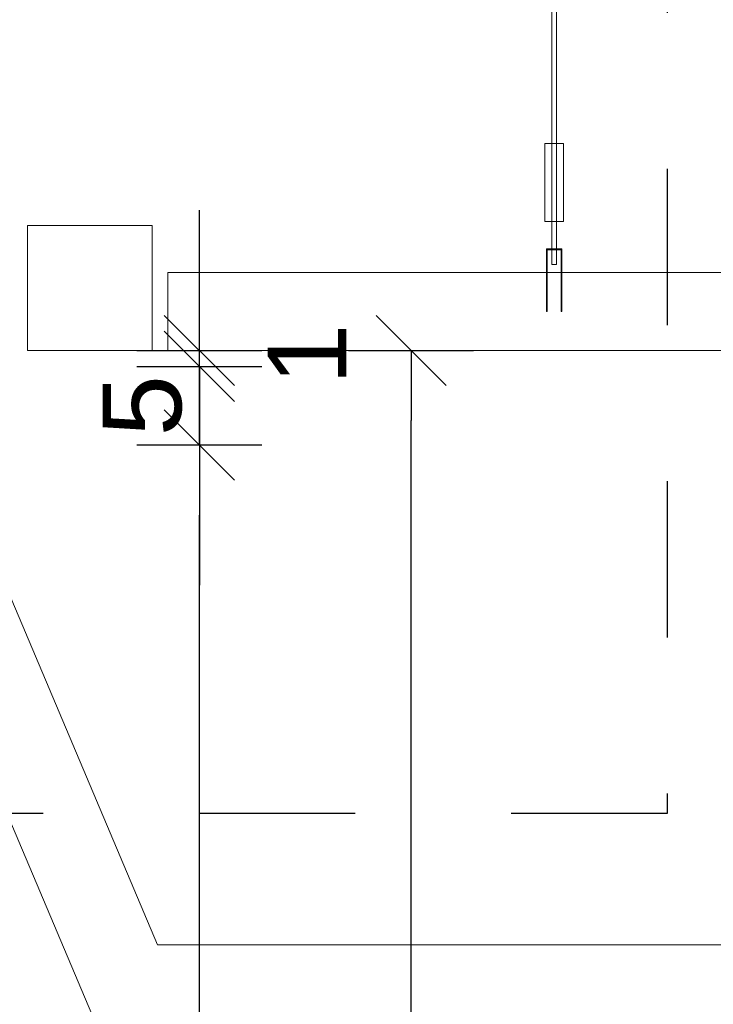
# Model space of a CAD drawing. Header units: metres. Extents: x 69 to 122.5, y -21.4 to -4.6.
# Tile 185 of 250: x 77.65 to 78.095, y -7.397 to -6.766. Entities that reach past the tile are written whole.
import ezdxf

# ---------------------------------------------------------------- set-up
doc = ezdxf.new("R2010")
doc.units = ezdxf.units.M
doc.header["$LTSCALE"] = 0.02
doc.linetypes.add('Linienart-13', pattern=[3.75, 2.5, -1.25])
doc.layers.get('0').update_dxf_attribs({"lineweight": 25})
doc.layers.add('013_Halfenschiene', color=5, linetype='Continuous', lineweight=13, true_color=0x0000ff)
for name, color, linetype, lineweight in [('032_Metallarbeiten-Bemassung 1_20', 7, 'Continuous', 9), ('032_Metallarbeiten-Beschriftung 1_20', 7, 'Continuous', 5), ('Keine', 7, 'Continuous', 9)]:
    doc.layers.add(name, color=color, linetype=linetype, lineweight=lineweight)
doc.styles.add('Arial', font='arial.ttf')

msp = doc.modelspace()

# ---------------------------------------------------------------- linework, layer by layer
at = {"color": 0, "linetype": 'ByBlock', "lineweight": -2}
for p, q in [((77.76514, -6.97814), (77.76514, -6.93325)), ((77.76514, -6.98829), (77.76514, -6.94339)), ((77.90079, -6.97814), (77.90079, -7.02304)), ((77.76514, -6.98829), (77.76514, -7.03319)), ((77.76514, -7.03863), (77.76514, -7.08353)), ((77.76514, -7.03863), (77.76514, -7.08353))]:
    msp.add_line(p, q, dxfattribs=at)
at = {"color": 0, "linetype": 'Continuous', "lineweight": 15}
for p, q in [((77.78759, -7.00059), (77.74269, -6.95569)), ((77.87834, -6.95569), (77.92324, -7.00059)), ((77.74269, -6.96584), (77.78759, -7.01074)), ((77.78759, -7.01074), (77.74269, -6.96584)), ((77.74269, -7.01618), (77.78759, -7.06109)), ((77.74269, -7.01618), (77.78759, -7.06109))]:
    msp.add_line(p, q, dxfattribs=at)
at = {"layer": '013_Halfenschiene', "color": 7, "linetype": 'Continuous', "lineweight": 9}
msp.add_lwpolyline([(77.655, -6.89814), (77.735, -6.89814), (77.735, -6.97814), (77.655, -6.97814)], close=True, dxfattribs=at)
at = {"layer": '032_Metallarbeiten-Bemassung 1_20', "color": 0, "lineweight": -2}
for p, q in [((77.76514, -6.93325), (77.76514, -6.88835)), ((77.76514, -6.94339), (77.76514, -6.8985)), ((77.72514, -6.97814), (77.80514, -6.97814)), ((77.76514, -6.98829), (77.76514, -6.97814)), ((77.86079, -6.97814), (77.94079, -6.97814)), ((77.72514, -6.98829), (77.80514, -6.98829)), ((77.72514, -6.98829), (77.80514, -6.98829)), ((77.76514, -7.03863), (77.76514, -6.98829)), ((77.90079, -9.43325), (77.90079, -7.02304)), ((77.76514, -7.03319), (77.76514, -7.07808)), ((77.72514, -7.03863), (77.80514, -7.03863)), ((77.72514, -7.03863), (77.80514, -7.03863)), ((77.76514, -7.08353), (77.76514, -7.12843)), ((77.76514, -9.37325), (77.76514, -7.08353))]:
    msp.add_line(p, q, dxfattribs=at)
at = {"layer": '032_Metallarbeiten-Beschriftung 1_20', "color": 7, "linetype": 'Linienart-13', "lineweight": 25}
msp.add_lwpolyline([(76.68749, -6.46187), (78.065, -6.46187), (78.065, -7.27465), (76.68749, -7.27465)], close=True, dxfattribs=at)
at = {"layer": '032_Metallarbeiten-Beschriftung 1_20', "color": 7, "linetype": 'Continuous', "lineweight": 9}
for points in [[(77.59046, -7.00965), (77.73827, -7.35876), (79.16725, -7.35876)], [(77.5375, -7.02863), (77.9109, -7.91051), (79.16725, -7.91051)]]:
    msp.add_lwpolyline(points, dxfattribs=at)
at = {"layer": 'Defpoints', "color": 0, "lineweight": 0}
for p, q in [((77.76514, -6.97814), (77.76514, -6.97814)), ((77.90079, -6.97814), (77.90079, -6.97814)), ((77.76514, -6.98829), (77.76514, -6.98829)), ((77.76514, -7.03863), (77.76514, -7.03863))]:
    msp.add_line(p, q, dxfattribs=at)
at = {"layer": 'Keine', "color": 7, "linetype": 'Continuous', "lineweight": 9}
for points in [[(77.991, -6.72814), (77.994, -6.72814), (77.994, -6.92314), (77.991, -6.92314)], [(77.9865, -6.84564), (77.9985, -6.84564), (77.9985, -6.89564), (77.9865, -6.89564)], [(79.2, -6.97814), (77.745, -6.97814), (77.745, -6.92814), (79.2, -6.92814)]]:
    msp.add_lwpolyline(points, close=True, dxfattribs=at)
at = {"layer": 'Keine', "color": 7, "linetype": 'Continuous', "lineweight": 13}
msp.add_lwpolyline([(77.9875, -6.95314), (77.988, -6.95314), (77.988, -6.91364), (77.997, -6.91364), (77.997, -6.95314), (77.9975, -6.95314), (77.9975, -6.91314), (77.9875, -6.91314)], close=True, dxfattribs=at)

# ---------------------------------------------------------------- texts
at = {"layer": '032_Metallarbeiten-Bemassung 1_20', "color": 0, "lineweight": 13, "char_height": 0.05044, "attachment_point": 7, "rotation": 90, "style": 'Arial'}
for s, insert in [('1', (77.85943, -7.00018)), ('5', (77.75428, -7.03311))]:
    msp.add_mtext(s, dxfattribs=dict(at, insert=insert))

doc.saveas('drawing.dxf')
